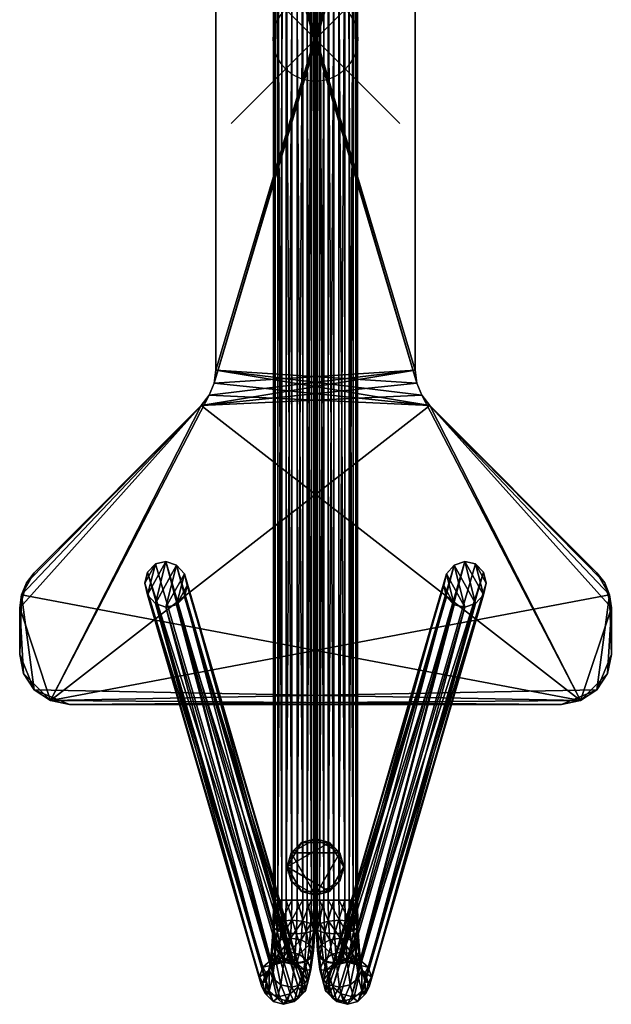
# Model space of a CAD drawing. Header units: inches. Extents: x -3.5 to 3.5, y -11.4 to 11.4.
# Tile 1 of 2: x -3.5 to 3.5, y -11.4 to 0.2. Entities that reach past the tile are written whole.
import ezdxf

# ---------------------------------------------------------------- set-up
doc = ezdxf.new("R2010")
doc.units = ezdxf.units.IN
doc.header["$MEASUREMENT"] = 0
doc.header["$PDMODE"] = 35
doc.layers.add('AFUCH-3-BSPT', color=4, linetype='Continuous')
doc.layers.add('AFUCH-3-GDPL', color=19, linetype='Continuous')

msp = doc.modelspace()

# ---------------------------------------------------------------- linework, layer by layer
msp.add_point((0, 0))

# ---------------------------------------------------------------- meshes
at = {"layer": 'AFUCH-3-BSPT'}
mesh = msp.add_polyface(dxfattribs=at)
corners = [(-3.504, -7.283, 13.144), (-3.504, -7.283, 13.019), (-3.459, -7.509, 13.019), (-3.459, -7.509, 13.144), (-3.504, -6.732, 13.144), (-3.504, -6.732, 13.019), (-3.484, -6.579, 13.144), (-3.484, -6.579, 13.019), (-3.425, -6.437, 13.144), (-3.425, -6.437, 13.019), (-3.331, -6.315, 13.144), (-3.331, -6.315, 13.019), (-1.354, -4.338, 13.144), (-1.354, -4.338, 13.019), (-1.201, -4.073, 13.019), (-1.201, -4.073, 13.144), (-1.181, -3.92, 13.144), (-1.181, -3.92, 13.019), (-1.26, -4.215, 13.019), (-1.26, -4.215, 13.144), (-1.181, 3.92, 13.019), (-3.139, -7.829, 13.019), (1.354, -4.338, 13.019), (1.201, -4.073, 13.019), (-3.331, -7.701, 13.144), (3.139, -7.829, 13.144), (1.181, -3.92, 13.144), (1.201, 4.073, 13.144), (0, -10.191, 0.651), (-0.049, 10.191, 0.771), (-0.049, -10.191, 0.771), (-0.098, -10.191, 0.421), (-0.018, 10.191, 0.523), (-0.018, -10.191, 0.523), (-0.218, -10.191, 0.372), (-0.098, 10.191, 0.421), (-0.346, -10.191, 0.39), (-0.218, 10.191, 0.372), (-0.448, -10.191, 0.47), (-0.346, 10.191, 0.39), (-0.496, -10.191, 0.59), (-0.448, 10.191, 0.47), (-0.478, -10.191, 0.718), (-0.496, 10.191, 0.59), (-0.399, -10.191, 0.82), (-0.478, 10.191, 0.718), (-0.279, -10.191, 0.869), (-0.399, 10.191, 0.82), (-0.151, -10.191, 0.851), (-0.279, 10.191, 0.869), (-0.151, 10.191, 0.851), (-1.771, -6.182, 13.019), (-1.896, -6.681, 13.019), (-1.645, -6.225, 13.019), (-1.989, -6.577, 13.019), (-1.896, -6.212, 13.019), (-2.022, -6.44, 13.019), (-1.989, -6.307, 13.019), (-1.771, -6.724, 13.019), (-1.552, -6.329, 13.019), (-1.645, -6.694, 13.019), (-1.519, -6.466, 13.019), (-1.552, -6.6, 13.019)]
mesh.append_faces([[corners[k] for k in face] for face in [(51, 52, 53), (55, 54, 51), (58, 53, 52), (60, 59, 58)]], dxfattribs={"vtx0": -1, "vtx1": -1})
mesh.append_faces([[corners[k] for k in face] for face in [(5, 9, 13), (21, 2, 5), (21, 5, 13), (22, 21, 18), (6, 0, 24), (6, 24, 25), (12, 6, 25)]], dxfattribs={"vtx0": -1, "vtx1": -1, "vtx2": -1})
mesh.append_faces([[corners[k] for k in face] for face in [(21, 13, 18), (22, 18, 14), (22, 14, 17), (23, 17, 20), (28, 29, 30), (31, 32, 33), (34, 35, 31), (36, 37, 34), (38, 39, 36), (40, 41, 38), (42, 43, 40), (44, 45, 42), (46, 47, 44), (48, 49, 46), (30, 50, 48)]], dxfattribs={"vtx0": -1, "vtx2": -1})
mesh.append_faces([[corners[k] for k in face] for face in [(57, 56, 55), (62, 61, 60)]], dxfattribs={"vtx1": -1})
mesh.append_faces([[corners[k] for k in face] for face in [(12, 10, 6), (19, 12, 26), (15, 19, 26), (16, 15, 27), (54, 52, 51), (56, 54, 55), (59, 53, 58), (61, 59, 60)]], dxfattribs={"vtx1": -1, "vtx2": -1})
mesh.append_faces([[corners[k] for k in face] for face in [(0, 1, 2), (2, 3, 0), (0, 4, 5), (5, 1, 0), (6, 7, 5), (5, 4, 6), (6, 8, 9), (9, 7, 6), (9, 8, 10), (10, 11, 9), (10, 12, 13), (13, 11, 10), (14, 15, 16), (16, 17, 14), (14, 18, 19), (19, 15, 14), (19, 18, 13), (13, 12, 19), (20, 17, 16), (9, 11, 13), (5, 7, 9), (2, 1, 5), (6, 4, 0), (10, 8, 6)]], dxfattribs={"vtx2": -1})
mesh = msp.add_polyface(dxfattribs=at)
corners = [(-1.181, -3.92, 13.144), (-1.181, 3.92, 13.144), (-1.181, 3.92, 13.019), (-1.26, 4.215, 13.019), (-1.26, 4.215, 13.144), (-1.354, 4.338, 13.144), (-1.354, 4.338, 13.019), (-1.201, 4.073, 13.019), (-1.201, 4.073, 13.144), (-3.331, 6.315, 13.144), (-3.331, 6.315, 13.019), (-3.425, 6.437, 13.144), (-3.425, 6.437, 13.019), (-3.484, 6.579, 13.144), (-3.484, 6.579, 13.019), (-3.504, 6.732, 13.144), (-3.504, 6.732, 13.019), (-3.504, 7.283, 13.144), (-3.504, 7.283, 13.019), (-3.459, 7.509, 13.144), (-3.331, 7.701, 13.019), (3.139, 7.829, 13.019), (1.201, -4.073, 13.019), (1.181, 3.92, 13.019), (1.201, 4.073, 13.144), (1.354, 4.338, 13.144), (-3.139, 7.829, 13.144), (0, 10.191, 0.651), (-0.049, 10.191, 0.771), (0, -10.191, 0.651), (-0.018, 10.191, 0.523), (-0.018, -10.191, 0.523), (-0.098, 10.191, 0.421), (-0.098, -10.191, 0.421), (-0.218, 10.191, 0.372), (-0.218, -10.191, 0.372), (-0.346, 10.191, 0.39), (-0.346, -10.191, 0.39), (-0.448, 10.191, 0.47), (-0.448, -10.191, 0.47), (-0.496, 10.191, 0.59), (-0.496, -10.191, 0.59), (-0.478, 10.191, 0.718), (-0.478, -10.191, 0.718), (-0.399, 10.191, 0.82), (-0.399, -10.191, 0.82), (-0.279, 10.191, 0.869), (-0.279, -10.191, 0.869), (-0.151, 10.191, 0.851), (-0.151, -10.191, 0.851), (-0.049, -10.191, 0.771), (-1.771, 6.182, 13.019), (-1.989, 6.577, 13.019), (-1.896, 6.212, 13.019), (-1.896, 6.681, 13.019), (-1.645, 6.225, 13.019), (-1.771, 6.724, 13.019), (-1.552, 6.329, 13.019), (-1.645, 6.694, 13.019), (-1.519, 6.466, 13.019), (-1.552, 6.599, 13.019), (-2.022, 6.44, 13.019), (-1.989, 6.306, 13.019)]
mesh.append_faces([[corners[k] for k in face] for face in [(53, 61, 62)]], dxfattribs={"vtx0": -1})
mesh.append_faces([[corners[k] for k in face] for face in [(27, 28, 29), (30, 27, 31), (32, 30, 33), (34, 32, 35), (36, 34, 37), (38, 36, 39), (40, 38, 41), (42, 40, 43), (44, 42, 45), (46, 44, 47), (48, 46, 49), (28, 48, 50), (51, 52, 53), (55, 54, 51), (57, 56, 55), (59, 58, 57)]], dxfattribs={"vtx0": -1, "vtx1": -1})
mesh.append_faces([[corners[k] for k in face] for face in [(14, 18, 20), (14, 20, 21), (6, 14, 21), (15, 11, 5), (26, 19, 15), (26, 15, 5), (26, 4, 25)]], dxfattribs={"vtx0": -1, "vtx1": -1, "vtx2": -1})
mesh.append_faces([[corners[k] for k in face] for face in [(22, 2, 7), (23, 7, 3), (23, 3, 6), (26, 5, 4)]], dxfattribs={"vtx0": -1, "vtx2": -1})
mesh.append_faces([[corners[k] for k in face] for face in [(60, 58, 59)]], dxfattribs={"vtx1": -1})
mesh.append_faces([[corners[k] for k in face] for face in [(6, 10, 14), (1, 0, 24), (8, 1, 25), (4, 8, 25), (54, 52, 51), (56, 54, 55), (58, 56, 57), (52, 61, 53)]], dxfattribs={"vtx1": -1, "vtx2": -1})
mesh.append_faces([[corners[k] for k in face] for face in [(0, 1, 2), (3, 4, 5), (5, 6, 3), (3, 7, 8), (8, 4, 3), (8, 7, 2), (2, 1, 8), (5, 9, 10), (10, 6, 5), (11, 12, 10), (10, 9, 11), (11, 13, 14), (14, 12, 11), (14, 13, 15), (15, 16, 14), (15, 17, 18), (18, 16, 15), (18, 17, 19), (14, 16, 18), (10, 12, 14), (11, 9, 5), (15, 13, 11), (19, 17, 15)]], dxfattribs={"vtx2": -1})
mesh = msp.add_polyface(dxfattribs=at)
corners = [(0, -10.191, 0.651), (0.048, -10.191, 0.771), (0.048, 10.191, 0.771), (0.018, -10.191, 0.523), (0, 10.191, 0.651), (0.098, -10.191, 0.421), (0.018, 10.191, 0.523), (0.218, -10.191, 0.372), (0.098, 10.191, 0.421), (0.346, -10.191, 0.39), (0.218, 10.191, 0.372), (0.448, -10.191, 0.47), (0.346, 10.191, 0.39), (0.496, -10.191, 0.59), (0.448, 10.191, 0.47), (0.478, -10.191, 0.718), (0.496, 10.191, 0.59), (0.398, -10.191, 0.82), (0.478, 10.191, 0.718), (0.278, -10.191, 0.869), (0.398, 10.191, 0.82), (0.15, -10.191, 0.851), (0.278, 10.191, 0.869), (0.15, 10.191, 0.851), (1.77, -6.182, 13.019), (1.644, -6.225, 13.019), (1.896, -6.681, 13.019), (1.988, -6.577, 13.019), (1.896, -6.212, 13.019), (2.022, -6.44, 13.019), (1.988, -6.307, 13.019), (1.77, -6.724, 13.019), (1.552, -6.329, 13.019), (1.644, -6.694, 13.019), (1.518, -6.466, 13.019), (1.552, -6.6, 13.019), (1.181, 3.92, 13.144), (1.181, -3.92, 13.144), (1.181, -3.92, 13.019), (1.26, -4.215, 13.019), (1.26, -4.215, 13.144), (1.354, -4.338, 13.144), (1.354, -4.338, 13.019), (1.201, -4.073, 13.019), (1.201, -4.073, 13.144), (3.331, -6.315, 13.144), (3.331, -6.315, 13.019), (3.425, -6.437, 13.144), (3.425, -6.437, 13.019), (3.484, -6.579, 13.144), (3.484, -6.579, 13.019), (3.504, -6.732, 13.144), (3.504, -6.732, 13.019), (3.504, -7.283, 13.144), (3.504, -7.283, 13.019), (3.459, -7.509, 13.144), (3.331, -7.701, 13.019), (-3.139, -7.829, 13.019), (-1.181, -3.92, 13.019), (-1.201, 4.073, 13.019), (3.139, -7.829, 13.144), (-1.354, -4.338, 13.144), (-1.201, -4.073, 13.144), (-0.018, -10.191, 0.523), (0, 10.191, 0.651), (0, -10.191, 0.651)]
mesh.append_faces([[corners[k] for k in face] for face in [(27, 24, 26), (29, 28, 27), (32, 31, 25), (34, 33, 32)]], dxfattribs={"vtx0": -1, "vtx1": -1})
mesh.append_faces([[corners[k] for k in face] for face in [(50, 54, 56), (50, 56, 57), (42, 50, 57), (51, 47, 41), (60, 55, 51), (60, 51, 41), (61, 60, 40)]], dxfattribs={"vtx0": -1, "vtx1": -1, "vtx2": -1})
mesh.append_faces([[corners[k] for k in face] for face in [(0, 1, 2), (3, 0, 4), (5, 3, 6), (7, 5, 8), (9, 7, 10), (11, 9, 12), (13, 11, 14), (15, 13, 16), (17, 15, 18), (19, 17, 20), (21, 19, 22), (1, 21, 23), (60, 41, 40), (61, 40, 44), (61, 44, 37), (62, 37, 36), (63, 64, 65)]], dxfattribs={"vtx0": -1, "vtx2": -1})
mesh.append_faces([[corners[k] for k in face] for face in [(30, 28, 29), (35, 33, 34)]], dxfattribs={"vtx1": -1})
mesh.append_faces([[corners[k] for k in face] for face in [(24, 25, 26), (28, 24, 27), (31, 26, 25), (33, 31, 32), (42, 46, 50), (39, 42, 58), (43, 39, 58), (38, 43, 59)]], dxfattribs={"vtx1": -1, "vtx2": -1})
mesh.append_faces([[corners[k] for k in face] for face in [(36, 37, 38), (39, 40, 41), (41, 42, 39), (39, 43, 44), (44, 40, 39), (44, 43, 38), (38, 37, 44), (41, 45, 46), (46, 42, 41), (47, 48, 46), (46, 45, 47), (47, 49, 50), (50, 48, 47), (50, 49, 51), (51, 52, 50), (51, 53, 54), (54, 52, 51), (54, 53, 55), (50, 52, 54), (46, 48, 50), (47, 45, 41), (51, 49, 47), (55, 53, 51)]], dxfattribs={"vtx2": -1})
mesh = msp.add_polyface(dxfattribs=at)
corners = [(0, 10.191, 0.651), (0, -10.191, 0.651), (0.048, 10.191, 0.771), (0.018, 10.191, 0.523), (0.018, -10.191, 0.523), (0.098, 10.191, 0.421), (0.098, -10.191, 0.421), (0.218, 10.191, 0.372), (0.218, -10.191, 0.372), (0.346, 10.191, 0.39), (0.346, -10.191, 0.39), (0.448, 10.191, 0.47), (0.448, -10.191, 0.47), (0.496, 10.191, 0.59), (0.496, -10.191, 0.59), (0.478, 10.191, 0.718), (0.478, -10.191, 0.718), (0.398, 10.191, 0.82), (0.398, -10.191, 0.82), (0.278, 10.191, 0.869), (0.278, -10.191, 0.869), (0.15, 10.191, 0.851), (0.15, -10.191, 0.851), (0.048, -10.191, 0.771), (1.77, 6.182, 13.019), (1.896, 6.212, 13.019), (1.988, 6.577, 13.019), (1.896, 6.681, 13.019), (1.644, 6.225, 13.019), (1.77, 6.724, 13.019), (1.552, 6.329, 13.019), (1.644, 6.694, 13.019), (1.518, 6.466, 13.019), (1.552, 6.599, 13.019), (1.988, 6.306, 13.019), (2.022, 6.44, 13.019), (3.331, 6.315, 13.144), (1.354, 4.338, 13.144), (1.354, 4.338, 13.019), (3.331, 6.315, 13.019), (1.201, 4.073, 13.019), (1.201, 4.073, 13.144), (1.181, 3.92, 13.144), (1.181, 3.92, 13.019), (1.26, 4.215, 13.019), (1.26, 4.215, 13.144), (1.181, -3.92, 13.019), (3.504, 7.283, 13.144), (3.504, 7.283, 13.019), (3.459, 7.509, 13.019), (3.504, 6.732, 13.144), (3.504, 6.732, 13.019), (3.484, 6.579, 13.144), (3.484, 6.579, 13.019), (3.425, 6.437, 13.144), (3.425, 6.437, 13.019), (3.139, 7.829, 13.019), (-1.201, 4.073, 13.019), (-1.354, 4.338, 13.019), (-1.201, -4.073, 13.144), (-1.181, 3.92, 13.144), (3.331, 7.701, 13.144), (-3.139, 7.829, 13.144)]
mesh.append_faces([[corners[k] for k in face] for face in [(38, 55, 39)]], dxfattribs={"vtx0": -1})
mesh.append_faces([[corners[k] for k in face] for face in [(27, 24, 26), (29, 28, 27), (31, 30, 29), (26, 25, 35)]], dxfattribs={"vtx0": -1, "vtx1": -1})
mesh.append_faces([[corners[k] for k in face] for face in [(56, 49, 51), (44, 58, 56), (38, 56, 51), (38, 51, 55), (52, 47, 61), (52, 61, 62), (52, 62, 37)]], dxfattribs={"vtx0": -1, "vtx1": -1, "vtx2": -1})
mesh.append_faces([[corners[k] for k in face] for face in [(59, 42, 41), (60, 41, 45), (60, 45, 37)]], dxfattribs={"vtx0": -1, "vtx2": -1})
mesh.append_faces([[corners[k] for k in face] for face in [(33, 32, 31), (36, 54, 37)]], dxfattribs={"vtx1": -1})
mesh.append_faces([[corners[k] for k in face] for face in [(0, 1, 2), (3, 4, 0), (5, 6, 3), (7, 8, 5), (9, 10, 7), (11, 12, 9), (13, 14, 11), (15, 16, 13), (17, 18, 15), (19, 20, 17), (21, 22, 19), (2, 23, 21), (24, 25, 26), (28, 24, 27), (30, 28, 29), (32, 30, 31), (43, 46, 57), (40, 43, 58), (44, 40, 58), (38, 44, 56), (54, 52, 37)]], dxfattribs={"vtx1": -1, "vtx2": -1})
mesh.append_faces([[corners[k] for k in face] for face in [(25, 34, 35), (36, 37, 38), (38, 39, 36), (40, 41, 42), (42, 43, 40), (40, 44, 45), (45, 41, 40), (45, 44, 38), (38, 37, 45), (46, 43, 42), (47, 48, 49), (47, 50, 51), (51, 48, 47), (52, 53, 51), (51, 50, 52), (52, 54, 55), (55, 53, 52), (55, 54, 36), (36, 39, 55), (51, 53, 55), (49, 48, 51), (52, 50, 47)]], dxfattribs={"vtx2": -1})
mesh = msp.add_polyface(dxfattribs=at)
corners = [(-2.913, -7.874, 13.144), (-2.913, -7.874, 13.019), (2.913, -7.874, 13.019), (-3.139, -7.829, 13.144), (-3.139, -7.829, 13.019), (-3.331, -7.701, 13.144), (-3.331, -7.701, 13.019), (-3.459, -7.509, 13.144), (-3.459, -7.509, 13.019), (3.139, -7.829, 13.144), (-3.504, -7.283, 13.144), (0, -10.191, 0.651), (-0.006, -10.508, 0.703), (-0.018, -10.191, 0.523), (-0.054, -10.467, 0.816), (-0.049, -10.191, 0.771), (-0.156, -10.438, 0.891), (-0.151, -10.191, 0.851), (-0.283, -10.427, 0.907), (-0.279, -10.191, 0.869), (-0.404, -10.438, 0.861), (-0.399, -10.191, 0.82), (-0.484, -10.467, 0.764), (-0.478, -10.191, 0.718), (-0.503, -10.508, 0.642), (-0.496, -10.191, 0.59), (-0.455, -10.548, 0.529), (-0.448, -10.191, 0.47), (-0.354, -10.577, 0.454), (-0.346, -10.191, 0.39), (-0.226, -10.588, 0.438), (-0.218, -10.191, 0.372), (-0.106, -10.577, 0.484), (-0.098, -10.191, 0.421), (-0.025, -10.548, 0.581), (-1.771, -6.182, 13.019), (-0.528, -10.899, 1.876), (-1.896, -6.212, 13.019), (-0.403, -10.868, 1.878), (-1.645, -6.225, 13.019), (-0.28, -10.899, 1.906), (-1.552, -6.329, 13.019), (-0.194, -10.984, 1.952), (-1.519, -6.466, 13.019), (-0.166, -11.099, 2.004), (-1.552, -6.6, 13.019), (-0.205, -11.214, 2.048), (-1.645, -6.694, 13.019), (-0.301, -11.299, 2.072), (-0.426, -11.33, 2.069), (-1.989, -6.307, 13.019), (-0.623, -10.984, 1.9), (-2.022, -6.44, 13.019), (-0.663, -11.099, 1.943), (-1.989, -6.577, 13.019), (-0.635, -11.214, 1.995), (-1.896, -6.681, 13.019), (-0.549, -11.299, 2.041), (-1.771, -6.724, 13.019)]
mesh.append_faces([[corners[k] for k in face] for face in [(35, 36, 37), (39, 38, 35), (41, 40, 39), (43, 42, 41), (45, 44, 43), (47, 46, 45), (36, 50, 37)]], dxfattribs={"vtx0": -1})
mesh.append_faces([[corners[k] for k in face] for face in [(38, 36, 35), (40, 38, 39), (42, 40, 41), (44, 42, 43), (46, 44, 45), (48, 46, 47)]], dxfattribs={"vtx0": -1, "vtx1": -1})
mesh.append_faces([[corners[k] for k in face] for face in [(5, 0, 9)]], dxfattribs={"vtx0": -1, "vtx1": -1, "vtx2": -1})
mesh.append_faces([[corners[k] for k in face] for face in [(14, 12, 11), (16, 14, 15), (22, 20, 21), (24, 22, 23), (26, 24, 25), (28, 26, 27), (34, 32, 33), (12, 34, 13), (49, 48, 47)]], dxfattribs={"vtx0": -1, "vtx2": -1})
mesh.append_faces([[corners[k] for k in face] for face in [(11, 12, 13), (15, 14, 11), (17, 16, 15), (19, 18, 17), (21, 20, 19), (23, 22, 21), (25, 24, 23), (27, 26, 25), (29, 28, 27), (31, 30, 29), (33, 32, 31), (13, 34, 33), (51, 50, 36), (53, 52, 51), (55, 54, 53), (57, 56, 55), (49, 58, 57)]], dxfattribs={"vtx1": -1, "vtx2": -1})
mesh.append_faces([[corners[k] for k in face] for face in [(0, 1, 2), (3, 4, 1), (1, 0, 3), (3, 5, 6), (6, 4, 3), (5, 7, 8), (8, 6, 5), (4, 6, 8), (2, 1, 4), (5, 3, 0), (10, 7, 5), (18, 16, 17), (20, 18, 19), (30, 28, 29), (32, 30, 31), (52, 50, 51), (54, 52, 53), (56, 54, 55), (58, 56, 57), (47, 58, 49)]], dxfattribs={"vtx2": -1})
mesh = msp.add_polyface(dxfattribs=at)
corners = [(0, -10.191, 0.651), (0.018, -10.191, 0.523), (0.006, -10.508, 0.703), (0.054, -10.467, 0.816), (0.048, -10.191, 0.771), (0.155, -10.438, 0.891), (0.15, -10.191, 0.851), (0.283, -10.427, 0.907), (0.278, -10.191, 0.869), (0.403, -10.438, 0.861), (0.398, -10.191, 0.82), (0.484, -10.467, 0.764), (0.478, -10.191, 0.718), (0.503, -10.508, 0.642), (0.496, -10.191, 0.59), (0.455, -10.548, 0.529), (0.448, -10.191, 0.47), (0.354, -10.577, 0.454), (0.346, -10.191, 0.39), (0.218, -10.191, 0.372), (0.226, -10.588, 0.438), (0.105, -10.577, 0.484), (0.098, -10.191, 0.421), (0.025, -10.548, 0.581), (1.77, -6.182, 13.019), (1.896, -6.212, 13.019), (0.528, -10.899, 1.876), (0.402, -10.868, 1.878), (1.644, -6.225, 13.019), (0.28, -10.899, 1.906), (1.552, -6.329, 13.019), (0.193, -10.984, 1.952), (1.518, -6.466, 13.019), (0.166, -11.099, 2.004), (1.552, -6.6, 13.019), (0.205, -11.214, 2.048), (1.644, -6.694, 13.019), (0.3, -11.299, 2.072), (0.426, -11.33, 2.069), (1.988, -6.307, 13.019), (0.623, -10.984, 1.9), (2.022, -6.44, 13.019), (0.662, -11.099, 1.943), (1.988, -6.577, 13.019), (0.635, -11.214, 1.995), (1.896, -6.681, 13.019), (0.548, -11.299, 2.041), (1.77, -6.724, 13.019), (3.459, -7.509, 13.144), (3.459, -7.509, 13.019), (3.504, -7.283, 13.019), (3.331, -7.701, 13.144), (3.331, -7.701, 13.019), (3.139, -7.829, 13.144), (3.139, -7.829, 13.019), (2.913, -7.874, 13.144), (2.913, -7.874, 13.019), (-2.913, -7.874, 13.144), (-3.139, -7.829, 13.019)]
mesh.append_faces([[corners[k] for k in face] for face in [(7, 6, 5), (9, 8, 7), (21, 19, 20), (41, 40, 39), (43, 42, 41), (45, 44, 43), (47, 46, 45), (36, 38, 47)]], dxfattribs={"vtx0": -1})
mesh.append_faces([[corners[k] for k in face] for face in [(0, 1, 2), (4, 0, 3), (6, 4, 5), (8, 6, 7), (10, 8, 9), (12, 10, 11), (14, 12, 13), (16, 14, 15), (18, 16, 17), (19, 18, 20), (22, 19, 21), (1, 22, 23), (40, 26, 39), (42, 40, 41), (44, 42, 43), (46, 44, 45), (38, 46, 47)]], dxfattribs={"vtx0": -1, "vtx1": -1})
mesh.append_faces([[corners[k] for k in face] for face in [(52, 56, 58)]], dxfattribs={"vtx0": -1, "vtx1": -1, "vtx2": -1})
mesh.append_faces([[corners[k] for k in face] for face in [(3, 0, 2), (5, 4, 3), (11, 10, 9), (13, 12, 11), (15, 14, 13), (17, 16, 15), (23, 22, 21), (2, 1, 23), (38, 36, 37)]], dxfattribs={"vtx0": -1, "vtx2": -1})
mesh.append_faces([[corners[k] for k in face] for face in [(27, 24, 26), (29, 28, 27), (31, 30, 29), (33, 32, 31), (35, 34, 33), (37, 36, 35)]], dxfattribs={"vtx1": -1, "vtx2": -1})
mesh.append_faces([[corners[k] for k in face] for face in [(24, 25, 26), (28, 24, 27), (30, 28, 29), (32, 30, 31), (34, 32, 33), (36, 34, 35), (26, 25, 39), (48, 49, 50), (48, 51, 52), (52, 49, 48), (51, 53, 54), (54, 52, 51), (55, 56, 54), (54, 53, 55), (56, 55, 57), (52, 54, 56), (50, 49, 52), (53, 51, 48), (57, 55, 53)]], dxfattribs={"vtx2": -1})
mesh = msp.add_polyface(dxfattribs=at)
corners = [(0.402, -10.868, 1.878), (0.528, -10.899, 1.876), (0.374, -10.923, 1.647), (0.25, -10.957, 1.664), (0.28, -10.899, 1.906), (0.16, -11.048, 1.682), (0.193, -10.984, 1.952), (0.623, -10.984, 1.9), (0.498, -10.957, 1.634), (0.226, -10.588, 0.438), (0.346, -10.191, 0.39), (0.354, -10.577, 0.454), (0.22, -10.933, 1.417), (0.345, -10.9, 1.41), (0.192, -10.83, 1.19), (0.095, -10.906, 1.151), (0.07, -10.715, 0.948), (0.025, -10.791, 0.853), (0.006, -10.508, 0.703), (0.025, -10.548, 0.581), (0.318, -10.802, 1.193), (0.17, -10.659, 1.009), (0.054, -10.467, 0.816), (0.468, -10.933, 1.386), (0.44, -10.83, 1.16), (0.297, -10.638, 1.02), (0.418, -10.659, 0.978), (0.283, -10.427, 0.907), (0.403, -10.438, 0.861), (0.155, -10.438, 0.891), (0.126, -11.021, 1.405), (0.053, -11.01, 1.086), (0.046, -10.867, 0.751), (0.128, -10.923, 0.668), (0.078, -11.114, 1.013), (0.105, -10.577, 0.484), (0.249, -10.943, 0.626), (0.376, -10.923, 0.637), (0.455, -10.548, 0.529), (0.476, -10.867, 0.698), (0.521, -10.791, 0.792), (0.55, -11.01, 1.025), (0.508, -11.114, 0.961), (0.503, -10.508, 0.642), (0.5, -10.715, 0.895), (0.525, -10.906, 1.098), (0.484, -10.467, 0.764), (0.556, -11.021, 1.352)]
mesh.append_faces([[corners[k] for k in face] for face in [(3, 0, 2), (2, 1, 8), (9, 10, 11), (12, 2, 13), (14, 13, 20), (21, 20, 25), (29, 25, 27)]], dxfattribs={"vtx0": -1})
mesh.append_faces([[corners[k] for k in face] for face in [(0, 1, 2), (4, 0, 3), (6, 4, 5), (1, 7, 8), (12, 30, 3), (17, 32, 31), (32, 33, 34), (19, 35, 32), (11, 38, 37), (39, 40, 42), (38, 43, 39), (40, 44, 41), (43, 46, 40), (26, 44, 28), (45, 24, 47), (44, 26, 45)]], dxfattribs={"vtx0": -1, "vtx1": -1})
mesh.append_faces([[corners[k] for k in face] for face in [(5, 4, 3), (15, 12, 14), (17, 15, 16), (19, 17, 18), (16, 14, 21), (18, 16, 22), (22, 21, 29), (28, 44, 46), (47, 24, 23), (45, 26, 24)]], dxfattribs={"vtx0": -1, "vtx2": -1})
mesh.append_faces([[corners[k] for k in face] for face in [(23, 13, 8), (24, 20, 23), (26, 25, 24), (28, 27, 26), (35, 9, 33), (9, 11, 36)]], dxfattribs={"vtx1": -1})
mesh.append_faces([[corners[k] for k in face] for face in [(16, 15, 14), (18, 17, 16), (22, 16, 21), (15, 30, 12), (17, 31, 15), (19, 32, 17), (35, 33, 32), (38, 39, 37), (40, 41, 42), (43, 40, 39), (44, 45, 41), (46, 44, 40)]], dxfattribs={"vtx1": -1, "vtx2": -1})
mesh.append_faces([[corners[k] for k in face] for face in [(14, 12, 13), (21, 14, 20), (13, 2, 8), (20, 13, 23), (25, 20, 24), (27, 25, 26), (29, 21, 25), (12, 3, 2), (9, 36, 33), (11, 37, 36)]], dxfattribs={"vtx2": -1})
mesh = msp.add_polyface(dxfattribs=at)
corners = [(-0.403, -10.868, 1.878), (-0.374, -10.923, 1.647), (-0.528, -10.899, 1.876), (-0.25, -10.957, 1.664), (-0.28, -10.899, 1.906), (-0.16, -11.048, 1.682), (-0.194, -10.984, 1.952), (-0.499, -10.957, 1.634), (-0.623, -10.984, 1.9), (-0.22, -10.933, 1.417), (-0.345, -10.9, 1.41), (-0.192, -10.83, 1.19), (-0.095, -10.906, 1.151), (-0.07, -10.715, 0.948), (-0.025, -10.791, 0.853), (-0.006, -10.508, 0.703), (-0.025, -10.548, 0.581), (-0.319, -10.802, 1.193), (-0.17, -10.659, 1.009), (-0.054, -10.467, 0.816), (-0.468, -10.933, 1.386), (-0.44, -10.83, 1.16), (-0.297, -10.638, 1.02), (-0.418, -10.659, 0.978), (-0.283, -10.427, 0.907), (-0.404, -10.438, 0.861), (-0.156, -10.438, 0.891), (-0.126, -11.021, 1.405), (-0.054, -11.01, 1.086), (-0.046, -10.867, 0.751), (-0.078, -11.114, 1.013), (-0.128, -10.923, 0.668), (-0.106, -10.577, 0.484), (-0.226, -10.588, 0.438), (-0.249, -10.943, 0.626), (-0.354, -10.577, 0.454), (-0.376, -10.923, 0.637), (-0.455, -10.548, 0.529), (-0.476, -10.867, 0.698), (-0.521, -10.791, 0.792), (-0.508, -11.114, 0.961), (-0.55, -11.01, 1.025), (-0.503, -10.508, 0.642), (-0.5, -10.715, 0.895), (-0.525, -10.906, 1.098), (-0.484, -10.467, 0.764), (-0.556, -11.021, 1.352)]
mesh.append_faces([[corners[k] for k in face] for face in [(11, 10, 9), (18, 17, 11), (10, 7, 1), (17, 20, 10), (22, 21, 17), (24, 23, 22), (26, 22, 18), (9, 1, 3), (33, 31, 34), (35, 34, 36)]], dxfattribs={"vtx0": -1})
mesh.append_faces([[corners[k] for k in face] for face in [(13, 11, 12), (15, 13, 14), (19, 18, 13), (12, 9, 27), (14, 12, 28), (16, 14, 29), (32, 29, 31), (37, 36, 38), (39, 40, 41), (42, 38, 39), (43, 41, 44), (45, 39, 43)]], dxfattribs={"vtx0": -1, "vtx1": -1})
mesh.append_faces([[corners[k] for k in face] for face in [(5, 3, 4), (12, 11, 9), (14, 13, 12), (16, 15, 14), (13, 18, 11), (15, 19, 13), (19, 26, 18), (25, 45, 43), (46, 20, 21), (44, 21, 23)]], dxfattribs={"vtx0": -1, "vtx2": -1})
mesh.append_faces([[corners[k] for k in face] for face in [(20, 7, 10), (21, 20, 17), (23, 21, 22), (25, 23, 24), (32, 31, 33), (33, 34, 35)]], dxfattribs={"vtx1": -1})
mesh.append_faces([[corners[k] for k in face] for face in [(0, 1, 2), (4, 3, 0), (6, 5, 4), (2, 7, 8), (9, 3, 27), (14, 28, 29), (29, 30, 31), (16, 29, 32), (35, 36, 37), (38, 40, 39), (37, 38, 42), (39, 41, 43), (42, 39, 45), (23, 25, 43), (44, 46, 21), (43, 44, 23)]], dxfattribs={"vtx1": -1, "vtx2": -1})
mesh.append_faces([[corners[k] for k in face] for face in [(3, 1, 0), (1, 7, 2), (9, 10, 1), (11, 17, 10), (18, 22, 17), (26, 24, 22)]], dxfattribs={"vtx2": -1})
mesh = msp.add_polyface(dxfattribs=at)
corners = [(-0.128, -11.173, 1.694), (-0.16, -11.048, 1.682), (-0.194, -10.984, 1.952), (-0.166, -11.099, 2.004), (-0.162, -11.298, 1.698), (-0.205, -11.214, 2.048), (-0.254, -11.389, 1.693), (-0.301, -11.299, 2.072), (-0.378, -11.422, 1.68), (-0.426, -11.33, 2.069), (-0.502, -11.389, 1.663), (-0.549, -11.299, 2.041), (-0.592, -11.298, 1.646), (-0.635, -11.214, 1.995), (-0.624, -11.173, 1.633), (-0.663, -11.099, 1.943), (-0.59, -11.048, 1.629), (-0.623, -10.984, 1.9), (-0.499, -10.957, 1.634), (-0.126, -11.021, 1.405), (-0.25, -10.957, 1.664), (-0.089, -11.142, 1.377), (-0.054, -11.01, 1.086), (-0.095, -10.906, 1.151), (-0.119, -11.263, 1.341), (-0.078, -11.114, 1.013), (-0.046, -10.867, 0.751), (-0.207, -11.351, 1.306), (-0.163, -11.19, 0.952), (-0.128, -10.923, 0.668), (-0.33, -11.384, 1.283), (-0.285, -11.218, 0.918), (-0.249, -10.943, 0.626), (-0.455, -11.351, 1.276), (-0.411, -11.19, 0.921), (-0.376, -10.923, 0.637), (-0.548, -11.263, 1.288), (-0.508, -11.114, 0.961), (-0.476, -10.867, 0.698), (-0.585, -11.142, 1.316), (-0.55, -11.01, 1.025), (-0.468, -10.933, 1.386), (-0.556, -11.021, 1.352), (-0.525, -10.906, 1.098)]
mesh.append_faces([[corners[k] for k in face] for face in [(30, 6, 8), (31, 27, 30), (32, 28, 31), (33, 8, 10), (34, 30, 33), (35, 31, 34)]], dxfattribs={"vtx0": -1})
mesh.append_faces([[corners[k] for k in face] for face in [(19, 20, 1), (21, 1, 0), (22, 19, 21), (24, 0, 4), (25, 21, 24), (26, 22, 25), (27, 4, 6), (28, 24, 27), (29, 25, 28), (36, 10, 12), (37, 33, 36), (38, 34, 37), (39, 12, 14), (40, 36, 39), (42, 14, 16), (43, 39, 42), (16, 41, 42)]], dxfattribs={"vtx0": -1, "vtx1": -1})
mesh.append_faces([[corners[k] for k in face] for face in [(0, 1, 2), (4, 0, 3), (6, 4, 5), (12, 10, 11), (14, 12, 13), (16, 14, 15), (18, 16, 17), (16, 18, 41)]], dxfattribs={"vtx0": -1, "vtx2": -1})
mesh.append_faces([[corners[k] for k in face] for face in [(27, 6, 30), (28, 27, 31), (29, 28, 32), (30, 8, 33), (31, 30, 34), (32, 31, 35)]], dxfattribs={"vtx1": -1})
mesh.append_faces([[corners[k] for k in face] for face in [(3, 0, 2), (5, 4, 3), (7, 6, 5), (9, 8, 7), (11, 10, 9), (13, 12, 11), (15, 14, 13), (17, 16, 15), (19, 1, 21), (23, 19, 22), (21, 0, 24), (22, 21, 25), (24, 4, 27), (25, 24, 28), (33, 10, 36), (34, 33, 37), (35, 34, 38), (36, 12, 39), (37, 36, 40), (39, 14, 42), (40, 39, 43)]], dxfattribs={"vtx1": -1, "vtx2": -1})
mesh.append_faces([[corners[k] for k in face] for face in [(8, 6, 7), (10, 8, 9)]], dxfattribs={"vtx2": -1})
mesh = msp.add_polyface(dxfattribs=at)
corners = [(0.128, -11.173, 1.694), (0.193, -10.984, 1.952), (0.16, -11.048, 1.682), (0.166, -11.099, 2.004), (0.162, -11.298, 1.698), (0.205, -11.214, 2.048), (0.254, -11.389, 1.693), (0.3, -11.299, 2.072), (0.378, -11.422, 1.68), (0.426, -11.33, 2.069), (0.502, -11.389, 1.663), (0.548, -11.299, 2.041), (0.592, -11.298, 1.646), (0.635, -11.214, 1.995), (0.624, -11.173, 1.633), (0.662, -11.099, 1.943), (0.59, -11.048, 1.629), (0.623, -10.984, 1.9), (0.498, -10.957, 1.634), (0.126, -11.021, 1.405), (0.25, -10.957, 1.664), (0.089, -11.142, 1.377), (0.053, -11.01, 1.086), (0.095, -10.906, 1.151), (0.118, -11.263, 1.341), (0.078, -11.114, 1.013), (0.046, -10.867, 0.751), (0.206, -11.351, 1.306), (0.163, -11.19, 0.952), (0.128, -10.923, 0.668), (0.329, -11.384, 1.283), (0.285, -11.218, 0.918), (0.249, -10.943, 0.626), (0.454, -11.351, 1.276), (0.411, -11.19, 0.921), (0.376, -10.923, 0.637), (0.548, -11.263, 1.288), (0.508, -11.114, 0.961), (0.476, -10.867, 0.698), (0.585, -11.142, 1.316), (0.55, -11.01, 1.025), (0.468, -10.933, 1.386), (0.556, -11.021, 1.352), (0.525, -10.906, 1.098)]
mesh.append_faces([[corners[k] for k in face] for face in [(8, 7, 6), (10, 9, 8)]], dxfattribs={"vtx0": -1})
mesh.append_faces([[corners[k] for k in face] for face in [(3, 1, 0), (5, 3, 4), (7, 5, 6), (9, 7, 8), (11, 9, 10), (13, 11, 12), (15, 13, 14), (17, 15, 16), (19, 21, 2), (23, 22, 19), (21, 24, 0), (22, 25, 21), (24, 27, 4), (25, 28, 24), (33, 36, 10), (34, 37, 33), (35, 38, 34), (36, 39, 12), (37, 40, 36), (39, 42, 14), (40, 43, 39)]], dxfattribs={"vtx0": -1, "vtx1": -1})
mesh.append_faces([[corners[k] for k in face] for face in [(0, 1, 2), (4, 3, 0), (6, 5, 4), (12, 11, 10), (14, 13, 12), (16, 15, 14), (18, 17, 16), (16, 41, 18)]], dxfattribs={"vtx0": -1, "vtx2": -1})
mesh.append_faces([[corners[k] for k in face] for face in [(27, 30, 6), (28, 31, 27), (29, 32, 28), (30, 33, 8), (31, 34, 30), (32, 35, 31)]], dxfattribs={"vtx1": -1})
mesh.append_faces([[corners[k] for k in face] for face in [(19, 2, 20), (21, 0, 2), (22, 21, 19), (24, 4, 0), (25, 24, 21), (26, 25, 22), (27, 6, 4), (28, 27, 24), (29, 28, 25), (36, 12, 10), (37, 36, 33), (38, 37, 34), (39, 14, 12), (40, 39, 36), (42, 16, 14), (43, 42, 39), (16, 42, 41)]], dxfattribs={"vtx1": -1, "vtx2": -1})
mesh.append_faces([[corners[k] for k in face] for face in [(30, 8, 6), (31, 30, 27), (32, 31, 28), (33, 10, 8), (34, 33, 30), (35, 34, 31)]], dxfattribs={"vtx2": -1})
at = {"layer": 'AFUCH-3-GDPL'}
mesh = msp.add_polyface(dxfattribs=at)
corners = [(-0.335, -9.797, 0), (-0.29, -9.63, 0), (-0.167, -9.507, 0), (0, -9.463, 0), (0.167, -9.507, 0), (0.29, -9.63, 0), (0.335, -9.797, 0), (0.29, -9.964, 0), (0.167, -10.087, 0), (0, -10.132, 0), (-0.167, -10.087, 0), (-0.29, -9.964, 0), (-0.335, -9.797, 0.372), (-0.29, -9.964, 0.372), (-0.167, -10.087, 0.372), (0, -10.132, 0.372), (0.167, -10.087, 0.372), (0.29, -9.964, 0.372), (0.335, -9.797, 0.372), (0.29, -9.63, 0.372), (0.167, -9.507, 0.372), (0, -9.463, 0.372), (-0.167, -9.507, 0.372), (-0.29, -9.63, 0.372)]
mesh.append_faces([[corners[k] for k in face] for face in [(1, 11, 0), (12, 22, 23)]], dxfattribs={"vtx0": -1})
mesh.append_faces([[corners[k] for k in face] for face in [(5, 7, 9), (1, 3, 5), (1, 5, 9), (1, 9, 11), (16, 18, 20), (12, 14, 16), (12, 16, 20), (12, 20, 22)]], dxfattribs={"vtx0": -1, "vtx1": -1, "vtx2": -1})
mesh.append_faces([[corners[k] for k in face] for face in [(0, 12, 23), (23, 1, 0), (11, 13, 12), (12, 0, 11), (10, 14, 13), (13, 11, 10), (9, 15, 14), (14, 10, 9), (8, 16, 15), (15, 9, 8), (7, 17, 16), (16, 8, 7), (6, 18, 17), (17, 7, 6), (5, 19, 18), (18, 6, 5), (4, 20, 19), (19, 5, 4), (3, 21, 20), (20, 4, 3), (2, 22, 21), (21, 3, 2), (1, 23, 22), (22, 2, 1), (9, 10, 11), (7, 8, 9), (5, 6, 7), (3, 4, 5), (1, 2, 3), (20, 21, 22), (18, 19, 20), (16, 17, 18), (14, 15, 16), (12, 13, 14)]], dxfattribs={"vtx2": -1})

doc.saveas('drawing.dxf')
